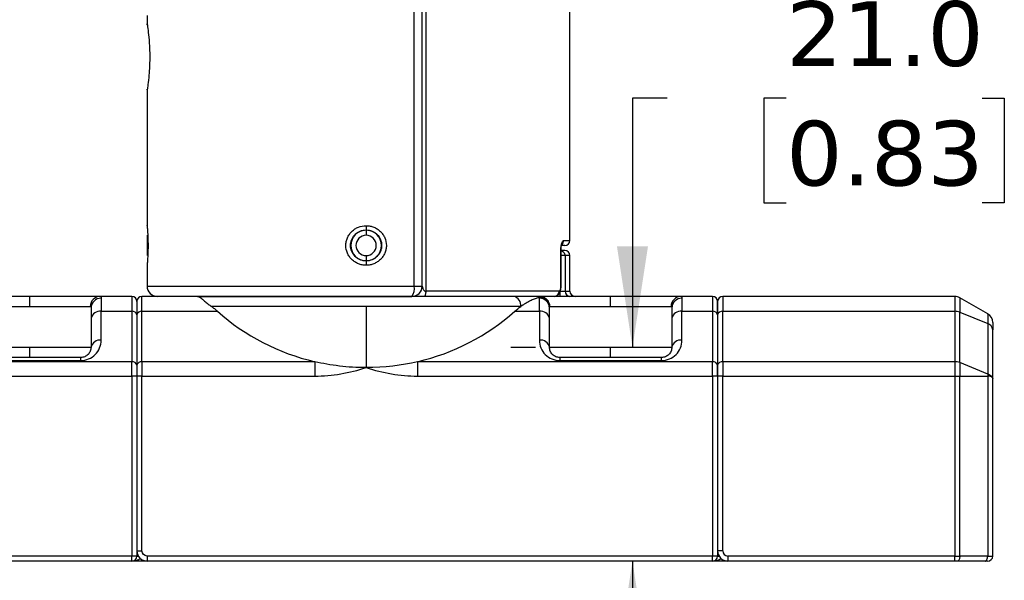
# Model space of a CAD drawing. Header units: millimetres. Extents: x 25 to 1092, y 25 to 838.
# Tile 6 of 81: x 364 to 493, y 124 to 197. Entities that reach past the tile are written whole.
import ezdxf

# ---------------------------------------------------------------- set-up
doc = ezdxf.new("R2010")
doc.units = ezdxf.units.MM
doc.header["$LTSCALE"] = 4
doc.linetypes.add('SLD-Solid', pattern=[0])
doc.layers.add('DIMENSIONS', color=140, linetype='SLD-Solid', lineweight=25)
doc.styles.add('SLDTEXTSTYLE0', font='VERDANA.TTF')
doc.dimstyles.new('SLDDIMSTYLE6', dxfattribs={"dimtxt": 8.632031, "dimasz": 13.208, "dimexe": 0, "dimexo": 0.0625, "dimgap": 2.158008, "dimtad": 0, "dimtih": 1, "dimtoh": 1, "dimlfac": 0.75, "dimrnd": 1e-09, "dimzin": 4, "dimdsep": 46, "dimtxsty": 'SLDTEXTSTYLE0', "dimsah": 1, "dimcen": 0.09, "dimadec": 0, "dimazin": 1, "dimtfac": 1, "dimtmove": 0, "dimatfit": 0, "dimfxl": 0, "dimfrac": 2, "dimtolj": 1, "dimtzin": 12, "dimarcsym": 0})
doc.dimstyles.new('SLDDIMSTYLE9', dxfattribs={"dimtxt": 8.632031, "dimasz": 13.208, "dimexe": 0, "dimexo": 0.0625, "dimgap": 2.158008, "dimtad": 0, "dimtih": 1, "dimtoh": 1, "dimlfac": 0.75, "dimrnd": 1e-09, "dimzin": 12, "dimdsep": 46, "dimtxsty": 'SLDTEXTSTYLE0', "dimsah": 1, "dimcen": 0.09, "dimadec": 0, "dimazin": 3, "dimtfac": 1, "dimtofl": 0, "dimtmove": 0, "dimatfit": 3, "dimfxl": 0, "dimfrac": 2, "dimtolj": 1, "dimtzin": 12, "dimarcsym": 0})

# ---------------------------------------------------------------- blocks, each defined once
blk = doc.blocks.new('_D_27')
at = {"layer": 'DIMENSIONS'}
for p, q in [((394.97, 273.31), (59.01, 273.31)), ((71.71, 273.31), (71.71, 216.52)), ((58.88, 200.87), (55.99, 200.87)), ((55.99, 200.87), (55.99, 187.15)), ((84.53, 200.87), (87.43, 200.87)), ((87.43, 200.87), (87.43, 187.15)), ((55.99, 187.15), (58.88, 187.15)), ((87.43, 187.15), (84.53, 187.15)), ((71.71, 126.12), (71.71, 185.22)), ((147.46, 126.12), (59.01, 126.12))]:
    blk.add_line(p, q, dxfattribs=at)
for points in [[(71.71, 273.31), (69.68, 260.1), (73.74, 260.1)], [(71.71, 126.12), (73.74, 139.33), (69.68, 139.33)]]:
    blk.add_solid(points, dxfattribs=at)
at = {"layer": 'DIMENSIONS', "char_height": 8.467, "attachment_point": 1, "style": 'SLDTEXTSTYLE0'}
for s, insert in [('110.4', (55.29, 213.56)), ('4.35', (58.88, 197.91))]:
    blk.add_mtext(s, dxfattribs=dict(at, insert=insert))
blk = doc.blocks.new('_D_29')
at = {"layer": 'DIMENSIONS'}
for p, q in [((448.61, 186.75), (444.06, 186.75)), ((444.06, 186.75), (444.06, 154.12)), ((464.17, 186.75), (461.27, 186.75)), ((461.27, 186.75), (461.27, 173.03)), ((489.82, 186.75), (492.72, 186.75)), ((492.72, 186.75), (492.72, 173.03)), ((461.27, 173.03), (464.17, 173.03)), ((492.72, 173.03), (489.82, 173.03)), ((428.13, 154.12), (431.36, 154.12)), ((444.06, 126.12), (444.06, 100.72))]:
    blk.add_line(p, q, dxfattribs=at)
for points in [[(444.06, 154.12), (446.09, 167.33), (442.03, 167.33)], [(444.06, 126.12), (442.03, 112.91), (446.09, 112.91)]]:
    blk.add_solid(points, dxfattribs=at)
at = {"layer": 'DIMENSIONS', "char_height": 8.467, "attachment_point": 1, "style": 'SLDTEXTSTYLE0'}
for s, insert in [('21.0', (464.17, 199.44)), ('0.83', (464.17, 183.78))]:
    blk.add_mtext(s, dxfattribs=dict(at, insert=insert))

msp = doc.modelspace()

# ---------------------------------------------------------------- linework, layer by layer
for p, q in [((415.5, 162.122), (415.5, 202.122)), ((416.541, 162.122), (416.541, 202.122)), ((417.012, 202.122), (417.012, 161.455)), ((435.874, 168.122), (435.874, 202.122)), ((380.541, 197.569), (380.541, 196.44)), ((380.541, 187.802), (380.541, 170.091)), ((380.559, 187.84), (380.553, 187.802)), ((380.571, 187.937), (380.569, 187.91)), ((380.541, 168.788), (380.541, 168.628)), ((409.207, 169.455), (409.207, 168.788)), ((409.21, 170.047), (409.209, 169.488)), ((380.541, 168.628), (380.541, 166.122)), ((435.071, 168.122), (435.874, 168.122)), ((434.688, 162.122), (434.688, 166.788)), ((434.688, 166.788), (434.718, 166.788)), ((434.718, 162.122), (434.718, 166.788)), ((409.207, 166.122), (409.207, 165.455)), ((409.207, 165.422), (409.207, 164.863)), ((435.233, 166.122), (434.718, 166.122)), ((435.233, 166.122), (435.233, 161.455)), ((435.874, 166.122), (435.233, 166.122)), ((435.874, 161.455), (435.874, 166.122)), ((380.541, 164.818), (380.541, 162.122)), ((380.541, 162.122), (415.5, 162.122)), ((415.5, 162.122), (416.541, 162.122)), ((434.467, 161.455), (417.012, 161.455)), ((434.582, 161.455), (435.233, 161.455)), ((434.582, 160.788), (434.582, 161.373)), ((434.718, 162.122), (434.688, 162.122)), ((435.233, 161.455), (435.874, 161.455)), ((365.207, 159.455), (365.207, 160.788)), ((378.541, 160.788), (374.431, 160.788)), ((374.541, 160.545), (374.541, 158.836)), ((378.541, 160.788), (378.541, 158.836)), ((379.874, 158.836), (379.874, 160.788)), ((387.143, 160.788), (379.874, 160.788)), ((431.874, 158.836), (431.874, 160.545)), ((441.207, 159.455), (441.207, 160.788)), ((454.541, 160.788), (450.431, 160.788)), ((450.541, 160.545), (450.541, 158.836)), ((454.541, 160.788), (454.541, 158.836)), ((455.874, 160.788), (455.874, 158.836)), ((486.231, 160.788), (455.874, 160.788)), ((486.231, 160.788), (486.231, 158.836)), ((486.898, 160.61), (486.898, 158.709)), ((490.541, 158.506), (486.898, 160.61)), ((357.235, 159.455), (365.207, 159.455)), ((365.207, 159.455), (373.113, 159.455)), ((374.541, 155.064), (374.541, 158.836)), ((374.541, 158.836), (378.541, 158.836)), ((378.541, 158.836), (378.541, 152.236)), ((379.874, 158.836), (389.752, 158.836)), ((379.874, 152.236), (379.874, 158.836)), ((409.207, 159.455), (388.974, 159.455)), ((409.207, 159.455), (409.207, 151.455)), ((429.44, 159.455), (409.207, 159.455)), ((428.663, 158.836), (431.874, 158.836)), ((431.874, 158.836), (431.874, 155.064)), ((433.235, 159.455), (441.207, 159.455)), ((441.207, 159.455), (449.113, 159.455)), ((450.541, 155.064), (450.541, 158.836)), ((450.541, 158.836), (454.541, 158.836)), ((454.541, 158.836), (454.541, 152.236)), ((455.874, 152.236), (455.874, 158.836)), ((455.874, 158.836), (486.231, 158.836)), ((486.231, 158.836), (486.231, 152.236)), ((486.898, 152.11), (486.898, 158.709)), ((486.898, 158.709), (490.541, 157.222)), ((490.541, 158.506), (490.541, 157.222)), ((373.207, 157.893), (373.207, 154.122)), ((379.207, 158.364), (379.207, 151.765)), ((433.207, 154.122), (433.207, 157.893)), ((449.207, 157.893), (449.207, 154.122)), ((455.207, 158.364), (455.207, 151.765)), ((490.541, 157.222), (490.541, 150.623)), ((491.207, 150.032), (491.207, 156.406)), ((357.207, 154.122), (365.207, 154.122)), ((365.207, 154.122), (373.207, 154.122)), ((365.207, 152.788), (365.207, 154.122)), ((433.207, 154.122), (441.207, 154.122)), ((441.207, 154.122), (449.207, 154.122)), ((441.207, 152.788), (441.207, 154.122)), ((378.541, 152.236), (339.931, 152.236)), ((371.874, 152.788), (358.541, 152.788)), ((358.541, 152.398), (371.874, 152.398)), ((371.874, 152.398), (371.874, 152.788)), ((378.541, 150.35), (378.541, 152.236)), ((379.874, 152.236), (379.874, 150.35)), ((402.483, 152.236), (379.874, 152.236)), ((402.483, 152.236), (402.483, 150.35)), ((415.931, 152.236), (415.931, 150.35)), ((454.541, 152.236), (415.931, 152.236)), ((434.541, 152.788), (434.541, 152.398)), ((447.874, 152.788), (434.541, 152.788)), ((434.541, 152.398), (447.874, 152.398)), ((447.874, 152.398), (447.874, 152.788)), ((454.541, 150.35), (454.541, 152.236)), ((455.874, 152.236), (455.874, 150.35)), ((486.231, 152.236), (455.874, 152.236)), ((486.231, 152.236), (486.231, 150.35)), ((486.898, 152.11), (486.898, 150.35)), ((490.541, 150.623), (486.898, 152.11)), ((339.931, 150.35), (378.541, 150.35)), ((378.541, 150.35), (378.541, 126.788)), ((379.207, 150.35), (378.541, 150.35)), ((379.207, 150.35), (379.207, 126.788)), ((379.207, 150.35), (379.207, 127.455)), ((379.874, 150.35), (379.207, 150.35)), ((379.874, 127.455), (379.874, 150.35)), ((379.874, 150.35), (402.483, 150.35)), ((415.931, 150.35), (454.541, 150.35)), ((454.541, 150.35), (454.541, 126.788)), ((455.207, 150.35), (454.541, 150.35)), ((455.207, 150.35), (455.207, 127.455)), ((455.874, 150.35), (455.207, 150.35)), ((455.207, 150.35), (455.207, 126.788)), ((455.874, 150.35), (486.231, 150.35)), ((455.874, 127.455), (455.874, 150.35)), ((486.231, 150.35), (486.231, 126.788)), ((486.231, 150.35), (486.898, 150.35)), ((486.898, 126.788), (486.898, 150.35)), ((486.898, 150.35), (490.541, 150.35)), ((490.541, 150.35), (490.541, 126.788)), ((491.207, 126.788), (491.207, 150.032)), ((378.541, 126.788), (304.541, 126.788)), ((378.541, 126.122), (378.541, 126.788)), ((379.207, 126.788), (378.541, 126.788)), ((379.207, 127.455), (379.874, 127.455)), ((379.207, 126.788), (379.386, 126.788)), ((454.541, 126.788), (380.541, 126.788)), ((380.541, 126.788), (380.541, 126.122)), ((454.541, 126.122), (454.541, 126.788)), ((455.207, 126.788), (454.541, 126.788)), ((455.874, 127.455), (455.207, 127.455)), ((455.207, 126.788), (455.386, 126.788)), ((486.231, 126.788), (456.541, 126.788)), ((456.541, 126.788), (456.541, 126.122)), ((486.231, 126.122), (486.231, 126.788)), ((486.231, 126.788), (486.898, 126.788)), ((490.541, 126.788), (486.898, 126.788)), ((490.541, 126.788), (491.207, 126.788)), ((378.541, 126.122), (304.541, 126.122)), ((380.541, 126.122), (378.541, 126.122)), ((454.541, 126.122), (380.541, 126.122)), ((456.541, 126.122), (454.541, 126.122)), ((486.231, 126.122), (456.541, 126.122)), ((490.207, 126.122), (486.565, 126.122))]:
    msp.add_line(p, q)
at = {"flags": 128}
for points in [[(380.578, 196.281), (380.566, 196.326), (380.559, 196.403)], [(380.559, 187.84), (380.566, 187.917), (380.571, 187.937)], [(417.012, 161.455), (417.008, 161.325), (416.997, 161.2), (416.979, 161.085), (416.955, 160.984), (416.925, 160.901), (416.892, 160.839), (416.855, 160.801), (416.817, 160.788)], [(486.898, 126.788), (486.891, 126.658), (486.873, 126.533), (486.842, 126.418), (486.8, 126.317), (486.75, 126.234), (486.692, 126.172), (486.63, 126.134), (486.565, 126.122)], [(490.207, 126.122), (490.272, 126.134), (490.335, 126.172), (490.392, 126.234), (490.443, 126.317), (490.484, 126.418), (490.515, 126.533), (490.534, 126.658), (490.541, 126.788)]]:
    msp.add_lwpolyline(points, dxfattribs=at)
for centre, radius, start, end in [((409.207, 167.455), 2, 90, 270), ((409.207, 167.455), 1.333, 90, 270), ((409.207, 167.455), 2.033, 89.93766, 90), ((409.207, 167.455), 2, 270, 90), ((409.207, 167.455), 1.333, 270, 90), ((434.4, 168.117), 0.67, 304.05398, 0.35284), ((435.207, 168.122), 0.667, 270, 0), ((435.207, 166.122), 0.667, 0, 90), ((381.874, 162.122), 1.333, 180, 270), ((413.762, 161.804), 1.767, 324.89325, 10.34524), ((415.207, 162.122), 1.333, 270, 0), ((433.818, 161.438), 0.65, 271.59396, 1.50985), ((435.892, 161.447), 0.659, 179.31145, 269.29449), ((436.541, 161.455), 0.667, 180, 270), ((374.439, 159.463), 1.326, 90.34134, 180.33732), ((374.517, 159.235), 1.31, 88.95437, 178.91474), ((378.541, 160.122), 0.667, 0, 90), ((379.874, 160.122), 0.667, 90, 180), ((428.267, 159.63), 1.186, 351.5269, 77.66547), ((431.898, 159.235), 1.31, 1.08526, 91.04563), ((431.882, 159.315), 1.33, 1.09601, 90.11043), ((450.439, 159.463), 1.326, 90.34134, 180.33732), ((450.517, 159.235), 1.31, 88.95437, 178.91474), ((454.541, 160.122), 0.667, 0, 90), ((455.874, 160.122), 0.667, 90, 180), ((486.231, 159.455), 1.333, 60, 90), ((374.374, 157.657), 1.19, 81.95053, 168.57825), ((378.624, 158.246), 0.595, 11.42175, 98.04947), ((379.791, 158.246), 0.595, 81.95053, 168.57825), ((409.207, 180.788), 29.333, 228.45066, 256.74852), ((409.207, 180.788), 29.333, 283.25148, 311.54934), ((432.041, 157.657), 1.19, 11.42175, 98.04947), ((450.374, 157.657), 1.19, 81.95053, 168.57825), ((454.624, 158.246), 0.595, 11.42175, 98.04947), ((455.791, 158.246), 0.595, 81.95053, 168.57825), ((486.24, 157.061), 1.775, 68.25083, 90.292), ((489.874, 157.352), 1.333, 0, 60), ((490.265, 156.317), 0.946, 5.39271, 73.07034), ((374.374, 153.886), 1.19, 81.95053, 168.57825), ((432.041, 153.886), 1.19, 11.42175, 98.04947), ((450.374, 153.886), 1.19, 81.95053, 168.57825), ((378.624, 151.647), 0.595, 11.42175, 98.04947), ((379.791, 151.647), 0.595, 81.95053, 168.57825), ((454.624, 151.647), 0.595, 11.42175, 98.04947), ((455.791, 151.647), 0.595, 81.95053, 168.57825), ((486.24, 150.461), 1.775, 68.25083, 90.292), ((378.541, 126.788), 0.667, 270, 0), ((380.541, 127.455), 1.333, 180, 270), ((454.541, 126.788), 0.667, 270, 0), ((456.541, 127.455), 1.333, 180, 270), ((490.541, 126.788), 0.667, 270, 0)]:
    msp.add_arc(centre, radius, start, end)
for points, knots in [([(380.552, 196.451), (380.55, 196.46), (380.543, 196.51), (380.632, 195.935), (380.773, 194.791), (380.869, 193.439), (380.894, 192.29), (380.885, 191.417), (380.851, 190.57), (380.777, 189.535), (380.649, 188.426), (380.589, 188.036), (380.559, 187.84)], [0, 0, 0, 0, 0.0326824, 0.1706801, 0.3085984, 0.4464417, 0.5157629, 0.5850521, 0.6542974, 0.7238504, 0.8619217, 1, 1, 1, 1]), ([(380.542, 170.078), (380.542, 170.082), (380.54, 170.097), (380.54, 170.094), (380.541, 170.091)], [0, 0, 0, 0, 0.207479, 1, 1, 1, 1]), ([(380.541, 170.091), (380.541, 170.091), (380.542, 170.075), (380.548, 170.009), (380.553, 169.959), (380.565, 169.829), (380.571, 169.749), (380.587, 169.56), (380.595, 169.45), (380.611, 169.208), (380.62, 169.076), (380.635, 168.788), (380.642, 168.634), (380.66, 168.156), (380.667, 167.805), (380.667, 167.284), (380.665, 167.107), (380.659, 166.766), (380.654, 166.6), (380.642, 166.279), (380.635, 166.124), (380.62, 165.838), (380.612, 165.705), (380.595, 165.46), (380.587, 165.352), (380.572, 165.163), (380.565, 165.081), (380.553, 164.951), (380.549, 164.902), (380.542, 164.836), (380.541, 164.818), (380.541, 164.818)], [0, 0, 0, 0, 0.0625, 0.0625, 0.125, 0.125, 0.1875, 0.1875, 0.25, 0.25, 0.3125, 0.3125, 0.375, 0.375, 0.5, 0.5, 0.5625, 0.5625, 0.625, 0.625, 0.6875, 0.6875, 0.75, 0.75, 0.8125, 0.8125, 0.875, 0.875, 0.9375, 0.9375, 1, 1, 1, 1]), ([(409.207, 164.863), (409.034, 164.863), (408.864, 164.879), (408.528, 164.944), (408.361, 164.993), (408.042, 165.121), (407.891, 165.199), (407.603, 165.385), (407.467, 165.493), (407.221, 165.731), (407.11, 165.861), (406.915, 166.144), (406.831, 166.296), (406.629, 166.767), (406.558, 167.112), (406.558, 167.625), (406.575, 167.798), (406.644, 168.134), (406.696, 168.297), (406.831, 168.613), (406.915, 168.766), (407.109, 169.047), (407.22, 169.178), (407.468, 169.418), (407.602, 169.524), (407.889, 169.71), (408.044, 169.79), (408.522, 169.982), (408.864, 170.048), (409.21, 170.047)], [0, 0, 0, 0, 0.0625, 0.0625, 0.125, 0.125, 0.1875, 0.1875, 0.25, 0.25, 0.3125, 0.3125, 0.375, 0.375, 0.5, 0.5, 0.5625, 0.5625, 0.625, 0.625, 0.6875, 0.6875, 0.75, 0.75, 0.8125, 0.8125, 0.875, 0.875, 1, 1, 1, 1]), ([(409.207, 165.422), (409.073, 165.422), (408.941, 165.435), (408.681, 165.487), (408.551, 165.526), (408.305, 165.628), (408.189, 165.69), (407.968, 165.838), (407.863, 165.924), (407.582, 166.205), (407.431, 166.431), (407.228, 166.92), (407.174, 167.188), (407.174, 167.586), (407.187, 167.721), (407.239, 167.982), (407.277, 168.109), (407.379, 168.355), (407.443, 168.474), (407.59, 168.694), (407.674, 168.797), (407.863, 168.987), (407.966, 169.071), (408.186, 169.218), (408.305, 169.282), (408.674, 169.435), (408.938, 169.488), (409.207, 169.488)], [0, 0, 0, 0, 0.0625, 0.0625, 0.125, 0.125, 0.1875, 0.1875, 0.25, 0.25, 0.375, 0.375, 0.5, 0.5, 0.5625, 0.5625, 0.625, 0.625, 0.6875, 0.6875, 0.75, 0.75, 0.8125, 0.8125, 0.875, 0.875, 1, 1, 1, 1]), ([(409.21, 170.047), (409.383, 170.047), (409.554, 170.03), (409.889, 169.966), (410.056, 169.917), (410.374, 169.788), (410.526, 169.71), (410.813, 169.524), (410.949, 169.416), (411.195, 169.178), (411.305, 169.048), (411.5, 168.765), (411.584, 168.613), (411.785, 168.143), (411.857, 167.798), (411.857, 167.285), (411.839, 167.112), (411.77, 166.776), (411.719, 166.613), (411.584, 166.297), (411.5, 166.145), (411.306, 165.864), (411.196, 165.733), (410.947, 165.493), (410.814, 165.387), (410.527, 165.201), (410.373, 165.121), (410.054, 164.993), (409.89, 164.945), (409.554, 164.879), (409.38, 164.863), (409.207, 164.863)], [0, 0, 0, 0, 0.0625, 0.0625, 0.125, 0.125, 0.1875, 0.1875, 0.25, 0.25, 0.3125, 0.3125, 0.375, 0.375, 0.5, 0.5, 0.5625, 0.5625, 0.625, 0.625, 0.6875, 0.6875, 0.75, 0.75, 0.8125, 0.8125, 0.875, 0.875, 0.9375, 0.9375, 1, 1, 1, 1]), ([(409.209, 169.488), (409.344, 169.488), (409.476, 169.475), (409.736, 169.423), (409.865, 169.384), (410.111, 169.281), (410.228, 169.219), (410.448, 169.071), (410.553, 168.985), (410.833, 168.704), (410.985, 168.477), (411.187, 167.988), (411.241, 167.721), (411.241, 167.323), (411.227, 167.188), (411.175, 166.927), (411.137, 166.8), (411.035, 166.554), (410.971, 166.435), (410.824, 166.215), (410.74, 166.113), (410.551, 165.923), (410.448, 165.839), (410.228, 165.692), (410.11, 165.628), (409.74, 165.475), (409.476, 165.422), (409.207, 165.422)], [0, 0, 0, 0, 0.0625, 0.0625, 0.125, 0.125, 0.1875, 0.1875, 0.25, 0.25, 0.375, 0.375, 0.5, 0.5, 0.5625, 0.5625, 0.625, 0.625, 0.6875, 0.6875, 0.75, 0.75, 0.8125, 0.8125, 0.875, 0.875, 1, 1, 1, 1]), ([(434.688, 166.788), (434.689, 166.833), (434.689, 166.923), (434.696, 167.056), (434.707, 167.187), (434.726, 167.354), (434.759, 167.55), (434.811, 167.75), (434.871, 167.913), (434.936, 168.031), (435.004, 168.108), (435.048, 168.117), (435.071, 168.122)], [0, 0, 0, 0, 0.06266969, 0.12477147, 0.18703898, 0.25020007, 0.37417617, 0.4998533, 0.62404809, 0.7495094, 0.87464875, 1, 1, 1, 1]), ([(434.717, 166.788), (434.718, 166.876), (434.721, 167.045), (434.741, 167.256), (434.756, 167.401), (434.764, 167.477), (434.755, 167.49), (434.753, 167.494)], [0, 0, 0, 0, 0.2580953, 0.499505, 0.7250273, 0.9352379, 1, 1, 1, 1]), ([(435.207, 166.788), (435.186, 166.788), (435.149, 166.788), (434.844, 166.788), (434.718, 166.788)], [0, 0, 0, 0, 0.5846257, 1, 1, 1, 1]), ([(434.718, 166.761), (434.756, 166.755), (434.879, 166.737), (435.052, 166.602), (435.204, 166.384), (435.223, 166.209), (435.233, 166.122)], [0, 0, 0, 0, 0.1317344, 0.4211562, 0.7105781, 1, 1, 1, 1]), ([(435.207, 167.455), (435.186, 167.455), (435.154, 167.455), (434.832, 167.455), (434.726, 167.455)], [0, 0, 0, 0, 0.67283291, 1, 1, 1, 1]), ([(416.541, 162.122), (416.541, 162.121), (416.541, 162.121), (416.544, 162.113), (416.552, 162.089), (416.566, 162.05), (416.582, 161.995), (416.598, 161.932), (416.62, 161.86), (416.654, 161.762), (416.706, 161.646), (416.791, 161.538), (416.883, 161.478), (416.96, 161.457), (416.998, 161.456), (417.012, 161.455)], [0, 0, 0, 0, 0.02386844, 0.06036159, 0.12061072, 0.18471325, 0.23392712, 0.32005461, 0.38690563, 0.46961573, 0.6344664, 0.77339578, 0.8920382, 0.96154942, 1, 1, 1, 1]), ([(434.095, 160.855), (434.145, 160.87), (434.308, 160.921), (434.464, 161.123), (434.59, 161.377), (434.661, 161.609), (434.706, 161.863), (434.713, 162.035), (434.717, 162.122)], [0, 0, 0, 0, 0.1191286, 0.393453, 0.540484, 0.6916797, 0.8452122, 1, 1, 1, 1]), ([(434.467, 161.455), (434.477, 161.456), (434.496, 161.458), (434.525, 161.475), (434.556, 161.506), (434.59, 161.558), (434.624, 161.638), (434.651, 161.738), (434.672, 161.856), (434.686, 161.986), (434.687, 162.076), (434.688, 162.122)], [0, 0, 0, 0, 0.08394431, 0.16733159, 0.25134961, 0.37716262, 0.50057156, 0.62501633, 0.74983559, 0.87537342, 1, 1, 1, 1]), ([(365.207, 160.788), (362.867, 160.788), (360.611, 160.788), (357.166, 160.788), (356.102, 160.788), (355.906, 160.788)], [0, 0, 0, 0, 0.5, 0.5, 1, 1, 1, 1]), ([(374.431, 160.788), (374.09, 160.788), (372.973, 160.788), (369.59, 160.788), (367.435, 160.788), (365.207, 160.788)], [0, 0, 0, 0, 0.5, 0.5, 1, 1, 1, 1]), ([(374.431, 160.788), (374.441, 160.787), (374.461, 160.785), (374.485, 160.77), (374.506, 160.746), (374.521, 160.711), (374.532, 160.666), (374.539, 160.612), (374.54, 160.567), (374.541, 160.545)], [0, 0, 0, 0, 0.1412207, 0.2829121, 0.4251196, 0.5678881, 0.7112619, 0.8552848, 1, 1, 1, 1]), ([(379.207, 160.122), (379.207, 160.12), (379.207, 160.118), (379.207, 160.096), (379.207, 160.06), (379.207, 159.994), (379.207, 159.874), (379.207, 159.674), (379.207, 159.419), (379.207, 159.148), (379.207, 158.88), (379.207, 158.634), (379.207, 158.454), (379.207, 158.364)], [0, 0, 0, 0, 0.061948, 0.12376795, 0.1856065, 0.24761016, 0.37373495, 0.50000905, 0.62613384, 0.75240795, 0.83496374, 0.91737828, 1, 1, 1, 1]), ([(387.143, 160.788), (387.164, 160.787), (387.206, 160.785), (387.271, 160.766), (387.339, 160.737), (387.409, 160.699), (387.481, 160.652), (387.556, 160.599), (387.634, 160.54), (387.713, 160.477), (387.822, 160.386), (387.97, 160.26), (388.173, 160.085), (388.406, 159.89), (388.67, 159.678), (388.872, 159.53), (388.974, 159.455)], [0, 0, 0, 0, 0.0631037, 0.1243895, 0.183833, 0.241409, 0.2970927, 0.3508598, 0.4026867, 0.4525514, 0.5004331, 0.5960681, 0.6939028, 0.7938851, 0.8959458, 1, 1, 1, 1]), ([(428.52, 160.788), (422.799, 160.788), (415.04, 160.788), (399.279, 160.788), (392.008, 160.788), (387.143, 160.788)], [0, 0, 0, 0, 0.5, 0.5, 1, 1, 1, 1]), ([(387.275, 160.788), (387.469, 160.788), (388.236, 160.788), (389.853, 160.788), (392.095, 160.788), (394.563, 160.788), (397.229, 160.788), (400.069, 160.788), (403.05, 160.788), (406.111, 160.788), (409.185, 160.788), (412.237, 160.788), (414.217, 160.788), (415.207, 160.788)], [0, 0, 0, 0, 0.03231849, 0.12811284, 0.22388478, 0.31967913, 0.41545106, 0.51370775, 0.61194242, 0.71019911, 0.80843378, 0.90422236, 1, 1, 1, 1]), ([(431.906, 160.788), (431.319, 160.788), (430.73, 160.788), (429.871, 160.788), (429.589, 160.788), (429.039, 160.788), (428.771, 160.788), (428.52, 160.788)], [0, 0, 0, 0, 0.5, 0.5, 0.75, 0.75, 1, 1, 1, 1]), ([(431.88, 160.645), (431.812, 160.627), (431.67, 160.589), (431.446, 160.517), (431.203, 160.428), (430.942, 160.32), (430.697, 160.206), (430.398, 160.056), (430.079, 159.877), (429.734, 159.66), (429.531, 159.518), (429.44, 159.455)], [0, 0, 0, 0, 0.0857968, 0.17874481, 0.27884729, 0.38610682, 0.50052546, 0.57877325, 0.75070068, 0.88857723, 1, 1, 1, 1]), ([(432.279, 160.73), (432.242, 160.741), (432.165, 160.763), (432.04, 160.784), (431.952, 160.787), (431.906, 160.788)], [0, 0, 0, 0, 0.3012773, 0.6337646, 1, 1, 1, 1]), ([(441.207, 160.788), (438.867, 160.788), (436.611, 160.788), (433.166, 160.788), (432.102, 160.788), (431.906, 160.788)], [0, 0, 0, 0, 0.5, 0.5, 1, 1, 1, 1]), ([(432.279, 160.73), (432.322, 160.716), (432.41, 160.687), (432.535, 160.625), (432.655, 160.551), (432.769, 160.463), (432.874, 160.362), (432.968, 160.25), (433.057, 160.115), (433.142, 159.945), (433.216, 159.72), (433.228, 159.548), (433.235, 159.455)], [0, 0, 0, 0, 0.0799889, 0.1612685, 0.2438582, 0.327775, 0.4130335, 0.4996473, 0.5848438, 0.6966585, 0.8350561, 1, 1, 1, 1]), ([(450.431, 160.788), (450.09, 160.788), (448.973, 160.788), (445.59, 160.788), (443.435, 160.788), (441.207, 160.788)], [0, 0, 0, 0, 0.5, 0.5, 1, 1, 1, 1]), ([(450.431, 160.788), (450.441, 160.787), (450.461, 160.785), (450.485, 160.77), (450.506, 160.746), (450.521, 160.711), (450.532, 160.666), (450.539, 160.612), (450.54, 160.567), (450.541, 160.545)], [0, 0, 0, 0, 0.1412207, 0.2829121, 0.4251196, 0.5678881, 0.7112619, 0.8552848, 1, 1, 1, 1]), ([(455.207, 160.122), (455.207, 160.12), (455.207, 160.118), (455.207, 160.096), (455.207, 160.06), (455.207, 159.994), (455.207, 159.874), (455.207, 159.674), (455.207, 159.419), (455.207, 159.148), (455.207, 158.88), (455.207, 158.634), (455.207, 158.454), (455.207, 158.364)], [0, 0, 0, 0, 0.061948, 0.123768, 0.1856065, 0.2476102, 0.3737349, 0.5000091, 0.6261338, 0.752408, 0.8349637, 0.9173783, 1, 1, 1, 1]), ([(389.752, 158.836), (389.694, 158.886), (389.575, 158.99), (389.388, 159.143), (389.186, 159.301), (389.047, 159.402), (388.974, 159.455)], [0, 0, 0, 0, 0.2246277, 0.4661637, 0.7246183, 1, 1, 1, 1]), ([(371.874, 152.398), (372.223, 152.398), (372.572, 152.467), (373.217, 152.734), (373.513, 152.932), (374.006, 153.426), (374.204, 153.721), (374.471, 154.366), (374.541, 154.715), (374.541, 155.064)], [0, 0, 0, 0, 0.25, 0.25, 0.5, 0.5, 0.75, 0.75, 1, 1, 1, 1]), ([(431.874, 155.064), (431.874, 154.715), (431.943, 154.366), (432.211, 153.721), (432.408, 153.426), (432.902, 152.932), (433.198, 152.734), (433.843, 152.467), (434.191, 152.398), (434.541, 152.398)], [0, 0, 0, 0, 0.25, 0.25, 0.5, 0.5, 0.75, 0.75, 1, 1, 1, 1]), ([(447.874, 152.398), (448.223, 152.398), (448.572, 152.467), (449.217, 152.734), (449.513, 152.932), (450.006, 153.426), (450.204, 153.721), (450.471, 154.366), (450.541, 154.715), (450.541, 155.064)], [0, 0, 0, 0, 0.25, 0.25, 0.5, 0.5, 0.75, 0.75, 1, 1, 1, 1]), ([(373.207, 154.122), (373.207, 153.947), (373.173, 153.773), (373.039, 153.45), (372.94, 153.302), (372.693, 153.055), (372.545, 152.957), (372.223, 152.823), (372.049, 152.788), (371.874, 152.788)], [0, 0, 0, 0, 0.25, 0.25, 0.5, 0.5, 0.75, 0.75, 1, 1, 1, 1]), ([(434.541, 152.788), (434.366, 152.788), (434.192, 152.823), (433.869, 152.957), (433.721, 153.055), (433.474, 153.302), (433.376, 153.45), (433.242, 153.773), (433.207, 153.947), (433.207, 154.122)], [0, 0, 0, 0, 0.25, 0.25, 0.5, 0.5, 0.75, 0.75, 1, 1, 1, 1]), ([(449.207, 154.122), (449.207, 153.947), (449.173, 153.773), (449.039, 153.45), (448.94, 153.302), (448.693, 153.055), (448.545, 152.957), (448.223, 152.823), (448.049, 152.788), (447.874, 152.788)], [0, 0, 0, 0, 0.25, 0.25, 0.5, 0.5, 0.75, 0.75, 1, 1, 1, 1]), ([(409.207, 151.455), (408.009, 151.455), (406.843, 151.528), (404.592, 151.798), (403.509, 151.994), (402.483, 152.236)], [0, 0, 0, 0, 0.5, 0.5, 1, 1, 1, 1]), ([(379.207, 151.765), (379.207, 151.727), (379.207, 151.651), (379.207, 151.527), (379.207, 151.397), (379.207, 151.26), (379.207, 151.085), (379.207, 150.87), (379.207, 150.612), (379.207, 150.438), (379.207, 150.35)], [0, 0, 0, 0, 0.10057305, 0.20024714, 0.29964419, 0.39939128, 0.50010899, 0.66712296, 0.8327847, 1, 1, 1, 1]), ([(402.483, 150.35), (403.624, 150.35), (404.766, 150.454), (407.014, 150.835), (408.118, 151.111), (409.207, 151.455)], [0, 0, 0, 0, 0.5, 0.5, 1, 1, 1, 1]), ([(409.207, 151.455), (410.297, 151.111), (411.401, 150.835), (413.643, 150.455), (414.785, 150.35), (415.931, 150.35)], [0, 0, 0, 0, 0.5, 0.5, 1, 1, 1, 1]), ([(455.207, 151.765), (455.207, 151.727), (455.207, 151.651), (455.207, 151.527), (455.207, 151.397), (455.207, 151.26), (455.207, 151.085), (455.207, 150.87), (455.207, 150.612), (455.207, 150.438), (455.207, 150.35)], [0, 0, 0, 0, 0.100573, 0.2002471, 0.2996442, 0.3993913, 0.500109, 0.667123, 0.8327847, 1, 1, 1, 1]), ([(490.541, 150.623), (490.544, 150.602), (490.552, 150.563), (490.555, 150.495), (490.552, 150.424), (490.544, 150.375), (490.541, 150.35)], [0, 0, 0, 0, 0.2526271, 0.5, 0.7473729, 1, 1, 1, 1]), ([(490.541, 150.623), (490.572, 150.609), (490.637, 150.582), (490.727, 150.539), (490.814, 150.493), (490.896, 150.444), (490.971, 150.393), (491.044, 150.334), (491.113, 150.265), (491.163, 150.193), (491.199, 150.115), (491.204, 150.063), (491.207, 150.032)], [0, 0, 0, 0, 0.0773533, 0.1568923, 0.2387847, 0.3231842, 0.4102311, 0.5000534, 0.6177479, 0.7500051, 0.8488226, 1, 1, 1, 1]), ([(491.207, 150.032), (491.206, 150.048), (491.203, 150.079), (491.185, 150.118), (491.158, 150.16), (491.112, 150.205), (491.026, 150.261), (490.902, 150.309), (490.734, 150.344), (490.604, 150.348), (490.541, 150.35)], [0, 0, 0, 0, 0.1066668, 0.1900742, 0.2502141, 0.3824709, 0.5002908, 0.677036, 0.8432133, 1, 1, 1, 1]), ([(379.689, 126.455), (379.679, 126.444), (379.619, 126.385), (379.401, 126.27), (379.028, 126.145), (378.705, 126.13), (378.541, 126.122)], [0, 0, 0, 0, 0.0337375, 0.1996337, 0.5909053, 1, 1, 1, 1]), ([(455.689, 126.455), (455.679, 126.444), (455.619, 126.385), (455.401, 126.27), (455.028, 126.145), (454.705, 126.13), (454.541, 126.122)], [0, 0, 0, 0, 0.0337375, 0.1996337, 0.5909053, 1, 1, 1, 1]), ([(486.565, 126.122), (486.539, 126.122), (486.487, 126.122), (486.404, 126.122), (486.319, 126.122), (486.261, 126.122), (486.231, 126.122)], [0, 0, 0, 0, 0.2521946, 0.5, 0.7478054, 1, 1, 1, 1])]:
    msp.add_open_spline(points, degree=3, knots=knots)
for points in [[(379.207, 160.122), (379.207, 160.122), (379.207, 159.489), (379.207, 158.364)], [(431.88, 160.645), (431.876, 160.616), (431.874, 160.583), (431.874, 160.545)], [(432.279, 160.73), (432.145, 160.708), (432.012, 160.679), (431.88, 160.645)], [(455.207, 158.364), (455.207, 159.489), (455.207, 160.122), (455.207, 160.122)], [(373.113, 159.455), (373.177, 159.455), (373.207, 159.391), (373.207, 159.26)], [(373.207, 159.26), (373.207, 159.014), (373.207, 158.543), (373.207, 157.893)], [(428.663, 158.836), (428.918, 159.061), (429.177, 159.267), (429.44, 159.455)], [(433.207, 159.26), (433.207, 159.29), (433.209, 159.317), (433.212, 159.341)], [(433.207, 157.893), (433.207, 158.543), (433.207, 159.014), (433.207, 159.26)], [(433.212, 159.341), (433.217, 159.373), (433.225, 159.411), (433.235, 159.455)], [(449.113, 159.455), (449.177, 159.455), (449.207, 159.391), (449.207, 159.26)], [(449.207, 159.26), (449.207, 159.014), (449.207, 158.543), (449.207, 157.893)], [(491.207, 157.352), (491.207, 157.352), (491.207, 157.011), (491.207, 156.406)], [(415.931, 152.236), (413.869, 151.75), (411.606, 151.455), (409.207, 151.455)], [(379.207, 151.765), (379.207, 151.39), (379.207, 150.881), (379.207, 150.35)], [(455.207, 150.35), (455.207, 150.881), (455.207, 151.39), (455.207, 151.765)], [(380.541, 126.788), (380.173, 126.788), (379.874, 127.087), (379.874, 127.455)], [(455.874, 127.455), (455.874, 127.087), (456.173, 126.788), (456.541, 126.788)], [(490.541, 126.122), (490.541, 126.122), (490.414, 126.122), (490.207, 126.122)]]:
    msp.add_open_spline(points, degree=3)

# ---------------------------------------------------------------- dimensions: what is measured, and where the dimension line sits
at = {"layer": 'DIMENSIONS'}
for base, p1, p2, dimstyle, picture, middle in [((71.709, 273.307), (152.541, 126.122), (400.052, 273.307), 'SLDDIMSTYLE9', '_D_27', (71.709, 200.871)), ((444.06, 126.122), (449.207, 154.122), (454.541, 126.122), 'SLDDIMSTYLE6', '_D_29', (444.06, 186.75))]:
    dim = msp.add_linear_dim(base=base, p1=p1, p2=p2, angle=90, dimstyle=dimstyle, dxfattribs=at)
    dim.commit()
    dim.dimension.update_dxf_attribs({"geometry": picture, "text_midpoint": middle, "dimtype": 160})

doc.saveas('drawing.dxf')
